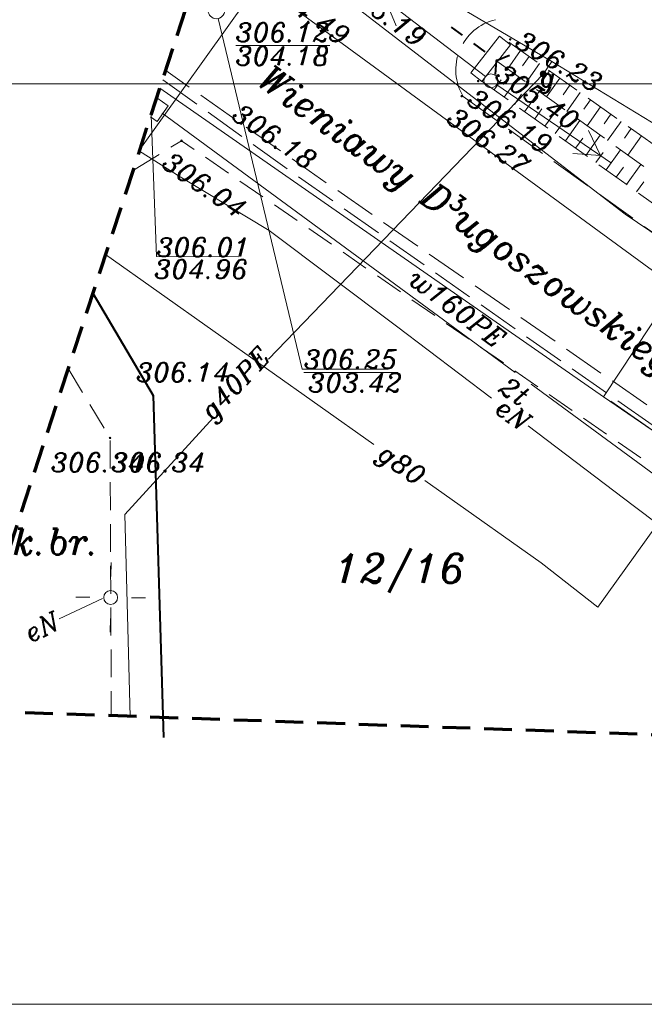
# Model space of a CAD drawing. Extents: x 4615668 to 9294084, y 5331114 to 10688993.
# Tile 114 of 181: x 4656339 to 4656362, y 5334968 to 5335003. Entities that reach past the tile are written whole.
import ezdxf
from ezdxf.enums import TextEntityAlignment as Align

# ---------------------------------------------------------------- set-up
doc = ezdxf.new("R2010")
doc.units = 0
doc.header["$MEASUREMENT"] = 0
for name, pattern in [('BUBZ02', [1.75, 1.25, -0.5]), ('KTCR', [1.5, 1, -0.5]), ('KTJZ01', [2, 1.5, -0.5]), ('l215_500', [2.5, 1.5, -0.4125, 0.175, -0.4125]), ('l266_500', [1, 0.5, -0.5]), ('l423_500', [2, 1.5, -0.5]), ('l424_500', [1.5, 1, -0.5]), ('l601_500', [1.5, 1, -0.5]), ('l641_500', [1.5, 1, -0.5]), ('l823_500', [1.75, 1.25, -0.5]), ('l824_500', [1.75, 1.25, -0.5])]:
    doc.linetypes.add(name, pattern=pattern)
for name, color, linetype, lineweight in [('chodnik', 7, 'l423_500', 13), ('e_opisy', 7, 'Continuous', 13), ('e_slupy', 7, 'Continuous', 13), ('eNN', 7, 'Continuous', 13), ('g', 7, 'Continuous', 13), ('g_elem_naziemne', 7, 'Continuous', 13), ('g_opisy', 7, 'Continuous', 13), ('hatch', 253, 'Continuous', 0), ('jezdnia', 7, 'l424_500', 13), ('k', 7, 'Continuous', 13), ('k_elem_naziemne', 7, 'Continuous', 13), ('k_rzedne', 7, 'Continuous', 13), ('mur', 7, 'Continuous', 13), ('nr_dzialki', 7, 'Continuous', 13), ('ogr_symb', 7, 'l901_500', 40), ('opisy_drog', 7, 'Continuous', 13), ('pkt_wys', 7, 'Continuous', 13), ('przepust', 7, 'l266_500', 40), ('robocza25', 7, 'Continuous', 13), ('skarpa_dol', 7, 'l824_500', 13), ('skarpa_gora', 7, 'l823_500', 13), ('skarpa_umoc', 7, 'Continuous', 13), ('t', 7, 'Continuous', 13), ('t_komora', 7, 'l601_500', 13), ('t_opisy', 7, 'Continuous', 13), ('t_rzedne', 7, 'Continuous', 13), ('w', 7, 'Continuous', 13), ('w_rzedne', 7, 'Continuous', 13), ('zakresy', 7, 'l215_500', 70)]:
    doc.layers.add(name, color=color, linetype=linetype, lineweight=lineweight)
doc.styles.add('Style-ITALIC_1250', font='ITALIC_1250.shx')
doc.styles.add('txt', font='TXT', dxfattribs={"height": 0.2})
doc.linetypes.add('KTOK05', pattern='A,3.75,[16,dgnlstyle-2015all.shx,S=0.0028,R=0,X=0,Y=0],3.75', length=7.5)
doc.linetypes.add('l901_500', pattern='A,3.75,[38,dgnlstyle-2015all.shx,S=0.0028,R=0,X=0,Y=0],3.75', length=7.5)

# ---------------------------------------------------------------- blocks, each defined once
blk = doc.blocks.new('501_5')
at = {"layer": 'g_elem_naziemne', "linetype": 'Continuous', "lineweight": 13}
h = blk.add_hatch(color=7, dxfattribs=at)
edge = h.paths.add_edge_path()
edge.add_arc((0, 0), 0.125, 0, 360)
blk = doc.blocks.new('140')
at = {"linetype": 'ByBlock', "lineweight": -2}
blk.add_hatch(color=0, dxfattribs=at).paths.add_polyline_path([(0.45, 0, 1), (-0.45, 0, 1)], flags=16)
blk = doc.blocks.new('511_5')
at = {"layer": 'e_slupy', "color": 7, "linetype": 'Continuous', "lineweight": 13}
blk.add_circle((0, 0), 0.25, dxfattribs=at)
blk = doc.blocks.new('515_5')
at = {"layer": 'e_slupy', "color": 7, "linetype": 'Continuous', "lineweight": 13}
for p, q in [((0, 0.75), (0, 1.25)), ((-1.25, 0), (-0.75, 0)), ((0.75, 0), (1.25, 0)), ((0, -1.25), (0, -0.75))]:
    blk.add_line(p, q, dxfattribs=at)
blk = doc.blocks.new('SUPE04')
at = {"layer": 'e_slupy', "color": 1, "linetype": 'Continuous', "lineweight": 13}
for p, q in [((95.32, 0), (78, 10)), ((5, 0), (105, 0)), ((78, -10), (95.32, 0))]:
    blk.add_line(p, q, dxfattribs=at)
blk = doc.blocks.new('SUPE4')
at = {"layer": 'e_slupy', "color": 1, "linetype": 'Continuous', "lineweight": 13, "xscale": 0.05, "yscale": 0.05, "zscale": 0.05}
blk.add_blockref('SUPE04', (0, 0), dxfattribs=at)
blk = doc.blocks.new('506_5')
at = {"layer": 'k_elem_naziemne', "color": 24, "linetype": 'Continuous', "lineweight": 13}
blk.add_circle((0, 0), 0.3, dxfattribs=at)
blk = doc.blocks.new('G$C3390F2A0')
at = {"layer": 'chodnik', "color": 7, "linetype": 'KTCR', "lineweight": 13, "flags": 128}
for points in [[(45.962, 8.9), (37.417, 15.547), (15.01, 31.011), (13.269, 29.938)], [(10.943, 22.827), (12.442, 20.338), (12.488, 10.321)]]:
    blk.add_lwpolyline(points, dxfattribs=at)
at = {"layer": 'eNN', "color": 1, "linetype": 'Continuous', "lineweight": 13}
blk.add_line((12.174, 14.572), (10.612, 13.842), dxfattribs=at)
at = {"layer": 'eNN', "color": 1, "linetype": 'Continuous', "lineweight": 13, "flags": 128}
for points in [[(16.424, 39.584), (19.851, 36.916), (30.945, 28.369), (38.616, 23.186)], [(18.153, 27.786), (14.959, 29.718), (13.496, 30.63)], [(26.15, 21.761), (22.729, 24.349), (18.153, 27.786)], [(43.02, 9.04), (31.239, 17.914), (31.239, 17.914), (31.239, 17.914), (27.466, 20.767)]]:
    blk.add_lwpolyline(points, dxfattribs=at)
at = {"layer": 'g', "color": 52, "linetype": 'Continuous', "lineweight": 13}
for p, q in [((28.005, 33.406), (28.313, 33.861)), ((28.005, 33.406), (18.14, 23.172)), ((16.162, 21.071), (12.97, 17.591)), ((12.97, 17.591), (13.16, 10.339))]:
    blk.add_line(p, q, dxfattribs=at)
at = {"layer": 'g', "color": 52, "linetype": 'Continuous', "lineweight": 13, "flags": 128}
for points in [[(44.972, 23.653), (42.903, 24.972), (28.313, 33.861), (18.453, 39.663), (16.834, 40.838)], [(21.915, 20.108), (12.283, 26.923)], [(42.903, 24.972), (37.514, 24.782), (29.961, 14.256), (27.932, 15.851), (24.448, 18.317), (23.755, 18.807)]]:
    blk.add_lwpolyline(points, dxfattribs=at)
at = {"layer": 'jezdnia', "color": 7, "linetype": 'KTJZ01', "lineweight": 13, "flags": 128}
for points in [[(49.651, 8.785), (38.076, 17.128), (38.076, 17.128), (17.149, 31.624), (17.149, 31.624), (14.444, 33.529)], [(14.335, 33.196), (18.995, 29.864), (40.315, 14.921), (49.022, 8.807)], [(25.128, 32.593), (40.991, 21.231), (53.061, 12.555), (63.58, 4.457)]]:
    blk.add_lwpolyline(points, dxfattribs=at)
at = {"layer": 'jezdnia', "color": 7, "linetype": 'KTJZ01', "lineweight": 13, "extrusion": (0, 0, -1)}
blk.add_arc((-26.713, 33.552), 1.852, 328.8199, 76.6416, dxfattribs=at)
blk.add_arc((-26.713, 33.552), 1.852, 328.8199, 76.6416, dxfattribs=at)
blk.add_arc((-26.713, 33.552), 1.852, 328.8199, 76.6416, dxfattribs=at)
blk.add_arc((-26.713, 33.552), 1.852, 328.8199, 76.6416, dxfattribs=at)
at = {"layer": 'k', "color": 24, "linetype": 'Continuous', "lineweight": 13}
for p, q in [((17.623, 36.447), (13.517, 30.696)), ((18.039, 36.514), (40.12, 20.353))]:
    blk.add_line(p, q, dxfattribs=at)
at = {"layer": 'k_rzedne', "color": 24, "linetype": 'Continuous', "lineweight": 13, "flags": 128}
blk.add_lwpolyline([(16.332, 35.404), (19.343, 22.811), (22.428, 22.811)], dxfattribs=at)
at = {"layer": 'mur', "color": 7, "linetype": 'Continuous', "lineweight": 13}
for p, q in [((25.408, 33.443), (26.434, 34.76)), ((26.434, 34.76), (26.828, 34.452)), ((25.802, 33.136), (26.828, 34.452)), ((25.408, 33.443), (25.802, 33.136))]:
    blk.add_line(p, q, dxfattribs=at)
at = {"layer": 'ogr_symb', "color": 7, "linetype": 'KTOK05', "lineweight": 40}
blk.add_lwpolyline([(11.829, 25.536), (13.99, 21.86), (14.36, 9.581)], dxfattribs=at)
at = {"layer": 'przepust', "color": 7, "linetype": 'Continuous', "lineweight": 40}
for p, q in [((24.691, 35.093), (25.094, 34.798)), ((25.497, 34.502), (25.9, 34.206)), ((26.304, 33.911), (26.33, 33.892))]:
    blk.add_line(p, q, dxfattribs=at)
at = {"layer": 'przepust', "color": 7, "linetype": 'Continuous', "lineweight": 40, "flags": 128}
blk.add_lwpolyline([(26.291, 33.393), (26.33, 33.892), (26.793, 34.079)], dxfattribs=at)
at = {"layer": 'robocza25', "color": 7, "linetype": 'Continuous', "lineweight": 13, "flags": 128}
blk.add_lwpolyline([(0, 0), (199.915, 0), (199.915, 182.804), (0, 182.804)], close=True, dxfattribs=at)
at = {"layer": 'skarpa_dol', "color": 7, "linetype": 'BUBZ02', "lineweight": 13, "flags": 128}
blk.add_lwpolyline([(26.336, 33.864), (41.919, 22.712), (59.003, 10.777), (64.746, 7.808)], dxfattribs=at)
at = {"layer": 'skarpa_gora', "color": 7, "linetype": 'BUBZ02', "lineweight": 13, "flags": 128}
blk.add_lwpolyline([(26.764, 34.555), (42.408, 23.493), (59.52, 11.624), (65.395, 8.929), (64.746, 7.808), (64.206, 6.687), (58.454, 9.941), (41.42, 21.992), (25.687, 33.228)], dxfattribs=at)
at = {"layer": 'skarpa_umoc', "color": 7, "linetype": 'Continuous', "lineweight": 13}
for p, q in [((26.718, 33.583), (27.191, 34.253)), ((26.718, 33.583), (27.191, 34.253)), ((26.718, 33.583), (27.191, 34.253)), ((26.718, 33.583), (27.191, 34.253)), ((27.497, 34.037), (27.26, 33.701)), ((27.497, 34.037), (27.26, 33.701)), ((27.497, 34.037), (27.26, 33.701)), ((27.497, 34.037), (27.26, 33.701)), ((27.388, 33.105), (27.864, 33.778)), ((27.388, 33.105), (27.864, 33.778)), ((27.388, 33.105), (27.864, 33.778)), ((27.388, 33.105), (27.864, 33.778)), ((27.121, 33.302), (26.601, 32.575)), ((27.121, 33.302), (26.601, 32.575)), ((27.121, 33.302), (26.601, 32.575)), ((27.121, 33.302), (26.601, 32.575)), ((28.23, 33.518), (27.992, 33.181)), ((28.23, 33.518), (27.992, 33.181)), ((28.23, 33.518), (27.992, 33.181)), ((28.23, 33.518), (27.992, 33.181)), ((28.119, 32.583), (28.597, 33.259)), ((28.119, 32.583), (28.597, 33.259)), ((28.119, 32.583), (28.597, 33.259)), ((28.119, 32.583), (28.597, 33.259)), ((26.235, 32.836), (26.495, 33.2)), ((26.235, 32.836), (26.495, 33.2)), ((26.235, 32.836), (26.495, 33.2)), ((26.235, 32.836), (26.495, 33.2)), ((28.964, 33), (28.724, 32.661)), ((28.964, 33), (28.724, 32.661)), ((28.964, 33), (28.724, 32.661)), ((28.964, 33), (28.724, 32.661)), ((26.967, 32.313), (27.227, 32.677)), ((26.967, 32.313), (27.227, 32.677)), ((26.967, 32.313), (27.227, 32.677)), ((26.967, 32.313), (27.227, 32.677)), ((27.852, 32.779), (27.333, 32.052)), ((27.852, 32.779), (27.333, 32.052)), ((27.852, 32.779), (27.333, 32.052)), ((27.852, 32.779), (27.333, 32.052)), ((28.85, 32.061), (29.33, 32.74)), ((28.85, 32.061), (29.33, 32.74)), ((28.85, 32.061), (29.33, 32.74)), ((28.85, 32.061), (29.33, 32.74)), ((28.583, 32.255), (28.065, 31.529)), ((28.583, 32.255), (28.065, 31.529)), ((28.583, 32.255), (28.065, 31.529)), ((28.583, 32.255), (28.065, 31.529)), ((29.697, 32.481), (29.456, 32.14)), ((29.697, 32.481), (29.456, 32.14)), ((29.697, 32.481), (29.456, 32.14)), ((29.697, 32.481), (29.456, 32.14)), ((29.581, 31.539), (30.064, 32.222)), ((29.581, 31.539), (30.064, 32.222)), ((29.581, 31.539), (30.064, 32.222)), ((29.581, 31.539), (30.064, 32.222)), ((27.699, 31.791), (27.958, 32.154)), ((27.699, 31.791), (27.958, 32.154)), ((27.699, 31.791), (27.958, 32.154)), ((27.699, 31.791), (27.958, 32.154)), ((30.43, 31.963), (30.188, 31.62)), ((30.43, 31.963), (30.188, 31.62)), ((30.43, 31.963), (30.188, 31.62)), ((30.43, 31.963), (30.188, 31.62)), ((28.431, 31.268), (28.69, 31.631)), ((28.431, 31.268), (28.69, 31.631)), ((28.431, 31.268), (28.69, 31.631)), ((28.431, 31.268), (28.69, 31.631)), ((29.315, 31.732), (28.797, 31.007)), ((29.315, 31.732), (28.797, 31.007)), ((29.315, 31.732), (28.797, 31.007)), ((29.315, 31.732), (28.797, 31.007)), ((30.311, 31.016), (30.797, 31.703)), ((30.311, 31.016), (30.797, 31.703)), ((30.311, 31.016), (30.797, 31.703)), ((30.311, 31.016), (30.797, 31.703)), ((30.046, 31.209), (29.528, 30.484)), ((30.046, 31.209), (29.528, 30.484)), ((30.046, 31.209), (29.528, 30.484)), ((30.046, 31.209), (29.528, 30.484)), ((31.164, 31.444), (30.92, 31.1)), ((31.164, 31.444), (30.92, 31.1)), ((31.164, 31.444), (30.92, 31.1)), ((31.164, 31.444), (30.92, 31.1)), ((31.042, 30.494), (31.53, 31.185)), ((31.042, 30.494), (31.53, 31.185)), ((31.042, 30.494), (31.53, 31.185)), ((31.042, 30.494), (31.53, 31.185)), ((29.163, 30.746), (29.421, 31.108)), ((29.163, 30.746), (29.421, 31.108)), ((29.163, 30.746), (29.421, 31.108)), ((29.163, 30.746), (29.421, 31.108)), ((29.894, 30.223), (30.153, 30.585)), ((29.894, 30.223), (30.153, 30.585)), ((29.894, 30.223), (30.153, 30.585)), ((29.894, 30.223), (30.153, 30.585)), ((30.777, 30.685), (30.26, 29.962)), ((30.777, 30.685), (30.26, 29.962)), ((30.777, 30.685), (30.26, 29.962)), ((30.777, 30.685), (30.26, 29.962)), ((30.626, 29.7), (30.884, 30.062)), ((30.626, 29.7), (30.884, 30.062)), ((30.626, 29.7), (30.884, 30.062)), ((30.626, 29.7), (30.884, 30.062)), ((31.508, 30.162), (30.992, 29.439)), ((31.508, 30.162), (30.992, 29.439)), ((31.508, 30.162), (30.992, 29.439)), ((31.508, 30.162), (30.992, 29.439)), ((31.358, 29.178), (31.616, 29.539)), ((31.358, 29.178), (31.616, 29.539)), ((31.358, 29.178), (31.616, 29.539)), ((31.358, 29.178), (31.616, 29.539))]:
    blk.add_line(p, q, dxfattribs=at)
at = {"layer": 't', "color": 30, "linetype": 'Continuous', "lineweight": 13, "flags": 128}
for points in [[(14.318, 31.995), (21.311, 26.864), (26.99, 22.684)], [(27.565, 22.269), (33.338, 18.028), (45.572, 9.058)]]:
    blk.add_lwpolyline(points, dxfattribs=at)
at = {"layer": 't_komora', "color": 30, "linetype": 'Continuous', "lineweight": 13, "flags": 128}
blk.add_lwpolyline([(14.124, 32.55), (14.534, 32.263), (14.14, 31.701), (13.901, 31.869)], dxfattribs=at)
at = {"layer": 't_rzedne', "color": 30, "linetype": 'Continuous', "lineweight": 13, "flags": 128}
blk.add_lwpolyline([(13.922, 31.933), (14.112, 26.849), (17.057, 26.844)], dxfattribs=at)
at = {"layer": 'w', "color": 160, "linetype": 'Continuous', "lineweight": 13}
blk.add_line((30.171, 21.813), (35.996, 30.649), dxfattribs=at)
at = {"layer": 'w', "color": 160, "linetype": 'Continuous', "lineweight": 13, "flags": 128}
blk.add_lwpolyline([(30.434, 21.663), (32.148, 20.461), (30.171, 21.813), (14.235, 32.892)], dxfattribs=at)
at = {"layer": 'zakresy', "color": 217, "linetype": 'l641_500', "lineweight": 70, "flags": 128}
blk.add_lwpolyline([(6.931, 10.558), (39.477, 110.069), (74.623, 175.45), (179.151, 163.591), (168.968, 97.168), (66.518, 8.467), (6.931, 10.558)], dxfattribs=at)
at = {"layer": 'e_slupy', "color": 1, "linetype": 'Continuous', "lineweight": 13}
for rotation in [142.5715281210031, 325.6934832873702]:
    blk.add_blockref('SUPE4', (26.124, 33.161), dxfattribs=dict(at, rotation=rotation))
at = {"layer": 'e_slupy', "color": 7, "linetype": 'Continuous', "lineweight": 13}
for p in [(26.124, 33.161), (26.124, 33.161), (12.464, 14.609)]:
    blk.add_blockref('511_5', p, dxfattribs=at)
at = {"layer": 'e_slupy', "color": 7, "linetype": 'Continuous', "lineweight": 13, "rotation": 359.2778695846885}
blk.add_blockref('515_5', (12.464, 14.609), dxfattribs=at)
at = {"layer": 'g_elem_naziemne', "color": 7, "linetype": 'Continuous', "lineweight": 13, "rotation": 270.0657796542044}
blk.add_blockref('501_5', (28.003, 33.408), dxfattribs=at)
at = {"layer": 'k_elem_naziemne', "color": 24, "linetype": 'Continuous', "lineweight": 13, "rotation": 280.4785336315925}
blk.add_blockref('506_5', (16.263, 35.692), dxfattribs=at)
at = {"layer": 'pkt_wys', "color": 7, "linetype": 'Continuous', "lineweight": 13, "xscale": 0.1, "yscale": 0.1, "zscale": 0.1, "rotation": 0.06578024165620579}
for p in [(26.817, 34.651), (26.817, 34.651), (26.817, 34.651), (26.817, 34.651), (26.33, 33.892), (26.33, 33.892), (26.33, 33.892), (26.33, 33.892), (25.665, 33.152), (25.665, 33.152), (25.665, 33.152), (25.665, 33.152), (25.073, 32.611), (25.073, 32.611), (25.073, 32.611), (25.073, 32.611), (17.149, 31.624), (17.149, 31.624), (17.149, 31.624), (17.149, 31.624), (15.01, 31.011), (15.01, 31.011), (15.01, 31.011), (15.01, 31.011), (13.99, 21.86), (13.99, 21.86), (13.99, 21.86), (13.99, 21.86), (12.442, 20.338), (12.442, 20.338), (12.442, 20.338), (12.442, 20.338)]:
    blk.add_blockref('140', p, dxfattribs=at)
at = {"layer": 'e_opisy', "color": 1, "linetype": 'Continuous', "lineweight": 13, "style": 'Style-ITALIC_1250'}
blk.add_text('eN', height=0.68, rotation=25.0615, dxfattribs=at).set_placement((9.427, 13.287), align=Align.MIDDLE_LEFT)
at = {"layer": 'e_opisy', "color": 1, "linetype": 'Continuous', "lineweight": 13, "insert": (26.421, 21.556), "char_height": 0.68, "attachment_point": 4, "rotation": 322.906, "line_spacing_factor": 0.722892, "style": 'Style-ITALIC_1250'}
blk.add_mtext('\\FITALIC_1250.shx;eN', dxfattribs=at)
at = {"layer": 'g', "color": 52, "linetype": 'Continuous', "lineweight": 13, "insert": (17.03, 22.235), "char_height": 0.68, "attachment_point": 5, "rotation": 46.7352, "line_spacing_factor": 0.722892, "style": 'txt'}
blk.add_mtext('\\FITALIC_1250.shx;g40PE', dxfattribs=at)
at = {"layer": 'g_elem_naziemne', "color": 7, "linetype": 'Continuous', "lineweight": 13, "style": 'Style-ITALIC_1250'}
blk.add_text('g', height=0.68, dxfattribs=at).set_placement((28.16, 33.289), align=Align.MIDDLE_CENTER)
at = {"layer": 'g_opisy', "color": 52, "linetype": 'Continuous', "lineweight": 13, "style": 'Style-ITALIC_1250'}
blk.add_text('g80', height=0.68, rotation=324.7196, dxfattribs=at).set_placement((22.193, 19.912), align=Align.MIDDLE_LEFT)
at = {"layer": 'k', "color": 24, "linetype": 'Continuous', "lineweight": 13, "insert": (19.356, 35.365), "char_height": 0.68, "attachment_point": 8, "rotation": 324.7138, "line_spacing_factor": 0.722892, "style": 'txt'}
blk.add_mtext('\\FITALIC_1250.shx;304.49', dxfattribs=at)
at = {"layer": 'k_rzedne', "color": 24, "linetype": 'Continuous', "lineweight": 13, "char_height": 0.68, "rotation": 0.0658, "line_spacing_factor": 0.722892, "style": 'txt'}
for s, insert, attachment_point in [('\\FITALIC_1250.shx;\\L306.12', (16.955, 34.564), 7), ('\\FITALIC_1250.shx;304.18', (16.952, 34.396), 1), ('\\FITALIC_1250.shx;\\L306.25', (19.406, 22.823), 7), ('\\FITALIC_1250.shx;303.42', (19.56, 22.664), 1)]:
    blk.add_mtext(s, dxfattribs=dict(at, insert=insert, attachment_point=attachment_point))
at = {"layer": 'nr_dzialki', "color": 96, "linetype": 'Continuous', "lineweight": 13, "style": 'Style-ITALIC_1250'}
blk.add_text('12/16', height=1.04, dxfattribs=at).set_placement((20.498, 15.135))
at = {"layer": 'opisy_drog', "color": 7, "linetype": 'Continuous', "lineweight": 13, "style": 'Style-ITALIC_1250'}
blk.add_text('Wieniawy D%%179ugoszowskiego', height=0.94, rotation=324.3447, dxfattribs=at).set_placement((25.541, 27.97), align=Align.MIDDLE_CENTER)
blk.add_text('k.br.', height=0.94, dxfattribs=at).set_placement((10.513, 16.615), align=Align.MIDDLE_CENTER)
at = {"layer": 'pkt_wys', "color": 7, "linetype": 'Continuous', "lineweight": 13, "char_height": 0.68, "attachment_point": 7, "line_spacing_factor": 0.722892, "style": 'Style-ITALIC_1250'}
for s, insert, rotation in [('\\FITALIC_1250.shx; 306.19', (20.372, 36.602), 323.7521), ('\\FITALIC_1250.shx;306.23', (26.934, 34.411), 329.9415), ('\\FITALIC_1250.shx;306.23', (26.934, 34.411), 329.9415), ('\\FITALIC_1250.shx;306.23', (26.934, 34.411), 329.9415), ('\\FITALIC_1250.shx;306.23', (26.934, 34.411), 329.9415), ('\\FITALIC_1250.shx;305.40', (26.216, 33.263), 325.3584), ('\\FITALIC_1250.shx;305.40', (26.216, 33.263), 325.3584), ('\\FITALIC_1250.shx;305.40', (26.216, 33.263), 325.3584), ('\\FITALIC_1250.shx;305.40', (26.216, 33.263), 325.3584), ('\\FITALIC_1250.shx;306.19', (25.211, 32.366), 326.2338), ('\\FITALIC_1250.shx;306.19', (25.211, 32.366), 326.2338), ('\\FITALIC_1250.shx;306.19', (25.211, 32.366), 326.2338), ('\\FITALIC_1250.shx;306.19', (25.211, 32.366), 326.2338), ('\\FITALIC_1250.shx; 306.18', (16.379, 32.087), 325.8653), ('\\FITALIC_1250.shx;306.27', (24.478, 31.714), 324.0112), ('\\FITALIC_1250.shx;306.27', (24.478, 31.714), 324.0112), ('\\FITALIC_1250.shx;306.27', (24.478, 31.714), 324.0112), ('\\FITALIC_1250.shx;306.27', (24.478, 31.714), 324.0112), ('\\FITALIC_1250.shx; 306.04', (13.867, 30.361), 325.3894), ('\\FITALIC_1250.shx; 306.04', (13.867, 30.361), 325.3894), ('\\FITALIC_1250.shx; 306.04', (13.867, 30.361), 325.3894), ('\\FITALIC_1250.shx; 306.04', (13.867, 30.361), 325.3894), ('\\FITALIC_1250.shx; 306.14', (12.912, 22.356), 0.0658), ('\\FITALIC_1250.shx; 306.34', (9.852, 19.116), 0.0658), ('\\FITALIC_1250.shx; 306.34', (12.027, 19.116), 0.0658), ('\\FITALIC_1250.shx; 306.34', (12.027, 19.116), 0.0658), ('\\FITALIC_1250.shx; 306.34', (12.027, 19.116), 0.0658)]:
    blk.add_mtext(s, dxfattribs=dict(at, insert=insert, rotation=rotation))
at = {"layer": 't_opisy', "color": 30, "linetype": 'Continuous', "lineweight": 13, "insert": (26.348, 22.02), "char_height": 0.68, "attachment_point": 7, "rotation": 325.8744, "line_spacing_factor": 0.722892, "style": 'txt'}
blk.add_mtext('\\FITALIC_1250.shx;2t', dxfattribs=at)
at = {"layer": 't_rzedne', "color": 30, "linetype": 'Continuous', "lineweight": 13, "style": 'Style-ITALIC_1250'}
blk.add_text('306.01', height=0.68, dxfattribs=at).set_placement((14.112, 26.849))
blk.add_text('304.96', height=0.68, dxfattribs=at).set_placement((14.032, 26.739), align=Align.TOP_LEFT)
at = {"layer": 'w', "color": 160, "linetype": 'Continuous', "lineweight": 13, "insert": (24.919, 24.986), "char_height": 0.68, "attachment_point": 5, "rotation": 323.2392, "line_spacing_factor": 0.722892, "style": 'txt'}
blk.add_mtext('\\FITALIC_1250.shx;w160PE', dxfattribs=at)

msp = doc.modelspace()

# ---------------------------------------------------------------- linework, layer by layer
at = {"layer": 'hatch', "color": 252}
msp.add_lwpolyline([(4656323.113, 5335000.889), (4656533.113, 5335000.889), (4656533.113, 5335148.289), (4656323.113, 5335148.289)], close=True, dxfattribs=at)
msp.add_lwpolyline([(4656323.113, 5335000.889), (4656533.113, 5335000.889), (4656533.113, 5335148.289), (4656323.113, 5335148.289)], close=True, dxfattribs=at)

# ---------------------------------------------------------------- block references
at = {"layer": 'w_rzedne', "color": 160, "linetype": 'Continuous', "lineweight": 13}
msp.add_blockref('G$C3390F2A0', (4656330.198, 5334967.836), dxfattribs=at)

doc.saveas('drawing.dxf')
